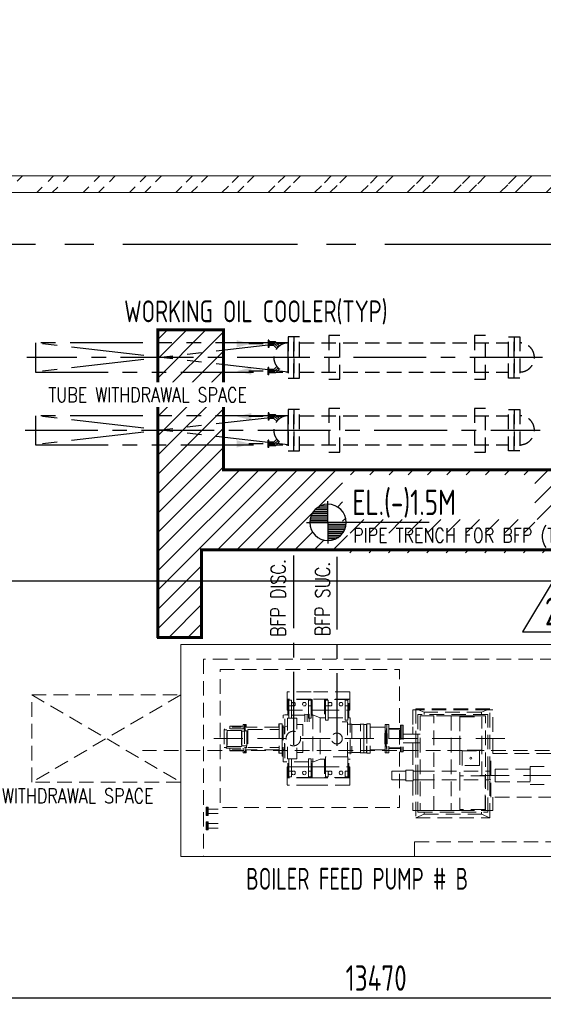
# Model space of a CAD drawing. Extents: x -7650383 to 4934791, y -137560 to 1826789.
# Tile 49 of 256: x 240096 to 247294, y 495637 to 509169. Entities that reach past the tile are written whole.
import ezdxf

# ---------------------------------------------------------------- set-up
doc = ezdxf.new("R2010")
doc.units = 0
doc.header["$LTSCALE"] = 800
doc.header["$MEASUREMENT"] = 0
doc.set_wipeout_variables(frame=1)
for name, pattern in [('CENTER', [2, 1.25, -0.25, 0.25, -0.25]), ('CENTER2', [1.125, 0.75, -0.125, 0.125, -0.125]), ('GTCHAIN', [24, 16, -3.2, 1.6, -3.2]), ('HIDDEN', [0.375, 0.25, -0.125]), ('PHANTOM', [2.5, 1.25, -0.25, 0.25, -0.25, 0.25, -0.25])]:
    doc.linetypes.add(name, pattern=pattern)
doc.layers.get('0').update_dxf_attribs({"linetype": 'CONTINUOUS'})
for name, color, linetype in [('CEN', 2, 'CENTER'), ('CENTER', 2, 'CENTER'), ('GRID', 8, 'CENTER'), ('GT_1', 7, 'CONTINUOUS'), ('HATCH', 9, 'CONTINUOUS'), ('MECH_EQ', 8, 'HIDDEN'), ('REV2', 2, 'CONTINUOUS'), ('T', 3, 'CONTINUOUS'), ('TEXT', 3, 'CONTINUOUS'), ('TRENCH', 1, 'CONTINUOUS')]:
    doc.layers.add(name, color=color, linetype=linetype)
for name, color, linetype, lineweight in [('DIM', 4, 'CONTINUOUS', 13), ('EQPT', 8, 'HIDDEN', 9), ('WALL', 6, 'CONTINUOUS', 18)]:
    doc.layers.add(name, color=color, linetype=linetype, lineweight=lineweight)
doc.styles.add('ROMANS', font='ISO9.shx', dxfattribs={"width": 0.8})
doc.styles.add('S1', font='SIMPLEX.SHX', dxfattribs={"height": 200})
doc.styles.add('S3', font='ROMANS1.SHX', dxfattribs={"width": 0.8})
doc.styles.get("Standard").update_dxf_attribs({"font": 'ISO9'})
doc.dimstyles.new('STANDARD$0', dxfattribs={"dimtxt": 250, "dimasz": 200, "dimexe": 0, "dimexo": 0, "dimgap": 100, "dimtad": 1, "dimdec": 0, "dimzin": 0, "dimdsep": 46, "dimtxsty": 'S1', "dimcen": 0, "dimadec": 0, "dimazin": 0, "dimtfac": 1, "dimtdec": 0, "dimtmove": 2, "dimatfit": 3, "dimfxl": 1, "dimtolj": 1, "dimtzin": 0, "dimarcsym": 0})

# ---------------------------------------------------------------- blocks, each defined once
blk = doc.blocks.new('AA')
at = {"color": 0, "linetype": 'ByBlock'}
blk.add_solid([(0, 0), (-4, 1), (-4, -1)], dxfattribs=at)
blk = doc.blocks.new('*X35')
at = {"color": 0}
for p, q in [((36154, 29375), (36330, 29375)), ((36183, 29400), (36330, 29400)), ((36226, 29425), (36330, 29425)), ((36085, 29250), (36330, 29250)), ((36092, 29275), (36330, 29275)), ((36102, 29300), (36330, 29300)), ((36115, 29325), (36330, 29325)), ((36132, 29350), (36330, 29350)), ((36080, 29200), (36330, 29200)), ((36081, 29225), (36330, 29225))]:
    blk.add_line(p, q, dxfattribs=at)
blk = doc.blocks.new('LEVEL')
for p, q in [((0, 0), (0, 294)), ((-295, 0), (0, 0)), ((1393, 0), (0, 0)), ((0, 0), (0, -290))]:
    blk.add_line(p, q)
for start, end in [(90, 180), (0, 90), (180, 270), (270, 0)]:
    blk.add_arc((0, 0), 250, start, end)
blk.add_blockref('*X35', (-36330, -29198))
at = {"rotation": 180}
blk.add_blockref('*X35', (36330, 29198), dxfattribs=at)
at = {"flags": 4}
blk.add_attdef('LEVEL', (336, 101), '', height=250, dxfattribs=at)
blk = doc.blocks.new('*D410')
at = {"layer": 'DIM', "color": 9, "lineweight": -2, "transparency": 16777216}
for p, q in [((238261, 497906), (238261, 495723)), ((251731, 497746), (251731, 495723)), ((251431, 495723), (238561, 495723))]:
    blk.add_line(p, q, dxfattribs=at)
at = {"layer": 'DIM', "color": 9, "transparency": 16777216}
for points in [[(238561, 495773), (238561, 495673), (238261, 495723)], [(251431, 495773), (251431, 495673), (251731, 495723)]]:
    blk.add_solid(points, dxfattribs=at)
at = {"layer": 'DIM', "transparency": 16777216, "insert": (244996, 495998), "char_height": 350, "attachment_point": 5, "style": 'ROMANS'}
blk.add_mtext('\\A1;13470', dxfattribs=at)
blk = doc.blocks.new('TRENCH')
at = {"layer": 'GT_1', "linetype": 'Continuous', "ltscale": 0.025}
h = blk.add_hatch(dxfattribs=at)
h.set_pattern_fill('ANSI31', color=134, scale=1500, style=0)
h.paths.add_polyline_path([(379388, 135822), (378038, 135822), (378038, 132422), (369963, 132422), (369963, 134345), (369063, 134345), (369063, 130120), (369663, 130120), (369663, 131322), (375621, 131322), (375621, 130120), (376121, 130120), (376121, 131322), (378148, 131322), (378148, 130120), (378498, 130120), (378498, 131322), (379388, 131322)])
edge = h.paths.add_edge_path(flags=16)
edge.add_arc((371400, 131702), 250, 90, 180, ccw=False)
edge.add_arc((371400, 131702), 250, 0, 90, ccw=False)
edge.add_arc((371400, 131702), 250, -90, 0, ccw=False)
edge.add_arc((371400, 131702), 250, 180, 270, ccw=False)
h.paths.add_polyline_path([(371602, 131553), (374242, 131553), (374242, 132353), (371602, 132353)], flags=16)
h.paths.add_polyline_path([(377669, 131634), (378711, 131634)], flags=16)
h.paths.add_polyline_path([(376486, 131634), (377554, 131634)], flags=16)
h.paths.add_polyline_path([(371670, 131283), (375395, 131283), (375395, 131740), (371670, 131740)], flags=17)
at = {"layer": 'GT_1', "color": 134, "linetype": 'Continuous', "ltscale": 0.025, "const_width": 40, "flags": 128}
blk.add_lwpolyline([(369063, 130120), (369063, 134345), (369963, 134345), (369963, 132422), (378038, 132422), (378038, 135822), (379388, 135822), (379388, 131322), (378498, 131322), (378498, 130120), (378148, 130120), (378148, 131322), (376121, 131322), (376121, 130120), (375621, 130120), (375621, 131322), (369663, 131322), (369663, 130120), (369048, 130120)], dxfattribs=at)
at = {"layer": 'WALL', "linetype": 'GTCHAIN', "ltscale": 0.025}
blk.add_line((369042, 130120), (369642, 130120), dxfattribs=at)
blk = doc.blocks.new('REV-2')
at = {"layer": 'REV2', "color": 20, "linetype": 'Continuous'}
for p, q in [((37170, 56645), (36750, 55946)), ((37569, 55946), (37170, 56645)), ((36750, 55946), (37569, 55946))]:
    blk.add_line(p, q, dxfattribs=at)
at = {"layer": 'REV2', "color": 20, "linetype": 'Continuous', "style": 'ROMANS', "width": 0.8}
blk.add_text('2', height=383, dxfattribs=at).set_placement((37056, 56034))
blk = doc.blocks.new('BFP1')
at = {"layer": 'EQPT'}
for p, q in [((59091, 129370), (58761, 129370)), ((58761, 129370), (58761, 129368)), ((58761, 129270), (58761, 129368)), ((59621, 129370), (59091, 129370)), ((59621, 129270), (59621, 129370)), ((55250, 129330), (57300, 128130)), ((57300, 129330), (55250, 128130)), ((59091, 129270), (58761, 129270)), ((58761, 129270), (58761, 129120)), ((59091, 129267), (58771, 129267)), ((58771, 129267), (58771, 129052)), ((58786, 129177), (58786, 129257)), ((58786, 129257), (58821, 129257)), ((58821, 129257), (58821, 129177)), ((58836, 129223), (58827, 129214)), ((58848, 129227), (58836, 129223)), ((58861, 129223), (58848, 129227)), ((58870, 129214), (58861, 129223)), ((58986, 129223), (58977, 129214)), ((58998, 129227), (58986, 129223)), ((59011, 129223), (58998, 129227)), ((59020, 129214), (59011, 129223)), ((59065, 129257), (59056, 129257)), ((59056, 129257), (59056, 129177)), ((59091, 129257), (59065, 129257)), ((59621, 129270), (59091, 129270)), ((59106, 129267), (59091, 129267)), ((59091, 129230), (59091, 129257)), ((59091, 129177), (59091, 129230)), ((59106, 129222), (59106, 129267)), ((59610, 129267), (59275, 129267)), ((59275, 129267), (59275, 129015)), ((59290, 129177), (59290, 129257)), ((59290, 129257), (59325, 129257)), ((59325, 129257), (59325, 129177)), ((59340, 129223), (59331, 129214)), ((59352, 129227), (59340, 129223)), ((59365, 129223), (59352, 129227)), ((59374, 129214), (59365, 129223)), ((59490, 129223), (59481, 129214)), ((59502, 129227), (59490, 129223)), ((59515, 129223), (59502, 129227)), ((59524, 129214), (59515, 129223)), ((59560, 129177), (59560, 129257)), ((59560, 129257), (59595, 129257)), ((59595, 129257), (59595, 129177)), ((59610, 129015), (59610, 129267)), ((59621, 129120), (59621, 129270)), ((58761, 129120), (58771, 129120)), ((58771, 129120), (59056, 129120)), ((58821, 129177), (58786, 129177)), ((58786, 129177), (58786, 129008)), ((58821, 129008), (58821, 129177)), ((58827, 129214), (58823, 129202)), ((58823, 129202), (58823, 129202)), ((58823, 129202), (58823, 129202)), ((58823, 129202), (58823, 129202)), ((58823, 129202), (58823, 129202)), ((58823, 129202), (58823, 129202)), ((58823, 129202), (58823, 129202)), ((58823, 129202), (58827, 129189)), ((58827, 129189), (58836, 129180)), ((58836, 129180), (58848, 129177)), ((58848, 129177), (58861, 129180)), ((58861, 129180), (58870, 129189)), ((58873, 129202), (58870, 129214)), ((58870, 129189), (58873, 129202)), ((58977, 129214), (58973, 129202)), ((58973, 129202), (58977, 129189)), ((58986, 129180), (58998, 129177)), ((58998, 129177), (59011, 129180)), ((59011, 129180), (59020, 129189)), ((59023, 129202), (59020, 129214)), ((59020, 129189), (59023, 129202)), ((59056, 129177), (59091, 129177)), ((59056, 129177), (59056, 129008)), ((59091, 129072), (59091, 129177)), ((59091, 129120), (59139, 129120)), ((59106, 129080), (59106, 129222)), ((59275, 129120), (59139, 129120)), ((59275, 129120), (59610, 129120)), ((59325, 129177), (59290, 129177)), ((59290, 129177), (59290, 128982)), ((59325, 128982), (59325, 129177)), ((59331, 129214), (59327, 129202)), ((59327, 129202), (59327, 129202)), ((59327, 129202), (59327, 129202)), ((59327, 129202), (59327, 129202)), ((59327, 129202), (59327, 129202)), ((59327, 129202), (59327, 129202)), ((59327, 129202), (59327, 129202)), ((59327, 129202), (59331, 129189)), ((59331, 129189), (59340, 129180)), ((59340, 129180), (59352, 129177)), ((59352, 129177), (59365, 129180)), ((59365, 129180), (59374, 129189)), ((59377, 129202), (59374, 129214)), ((59374, 129189), (59377, 129202)), ((59481, 129214), (59477, 129202)), ((59477, 129202), (59477, 129202)), ((59477, 129202), (59477, 129202)), ((59477, 129202), (59477, 129202)), ((59477, 129202), (59477, 129202)), ((59477, 129202), (59477, 129202)), ((59477, 129202), (59477, 129202)), ((59477, 129202), (59481, 129189)), ((59481, 129189), (59490, 129180)), ((59490, 129180), (59502, 129177)), ((59502, 129177), (59515, 129180)), ((59515, 129180), (59524, 129189)), ((59527, 129202), (59524, 129214)), ((59524, 129189), (59527, 129202)), ((59595, 129177), (59560, 129177)), ((59560, 129177), (59560, 128982)), ((59595, 128982), (59595, 129177)), ((59610, 129120), (59621, 129120)), ((60528, 129123), (60488, 129123)), ((60488, 129123), (60488, 128890)), ((61548, 129137), (60528, 129137)), ((60528, 129137), (60528, 128790)), ((60643, 129091), (60528, 129137)), ((61548, 129123), (60528, 129123)), ((61433, 129091), (60643, 129091)), ((60643, 129091), (60643, 129060)), ((61433, 129091), (61548, 129137)), ((61433, 129060), (61433, 129091)), ((61548, 128282), (61548, 129137)), ((61588, 129123), (61548, 129123)), ((61588, 128522), (61588, 129123)), ((58705, 129051), (58730, 129057)), ((58705, 128409), (58705, 129051)), ((58730, 128801), (58730, 129057)), ((58730, 129057), (58771, 129057)), ((58768, 128842), (58768, 129008)), ((58768, 129008), (58895, 129008)), ((58771, 129052), (58786, 129052)), ((58786, 129008), (58821, 129008)), ((58821, 129052), (59005, 129052)), ((58895, 129008), (58895, 128857)), ((59003, 129063), (59035, 129059)), ((59005, 128961), (59005, 129063)), ((59035, 129059), (59066, 129063)), ((59035, 128961), (59035, 129060)), ((59056, 129008), (59065, 129008)), ((59065, 128961), (59065, 129063)), ((59065, 129008), (59091, 129008)), ((59091, 129008), (59091, 129072)), ((59091, 129052), (59106, 129052)), ((59106, 129052), (59106, 129080)), ((59106, 129057), (59115, 129057)), ((59215, 129015), (59115, 129057)), ((59115, 129057), (59115, 128403)), ((59215, 129015), (59215, 128445)), ((59275, 129015), (59215, 129015)), ((59275, 129015), (59290, 129015)), ((59290, 128982), (59325, 128982)), ((59325, 129015), (59560, 129015)), ((59589, 128960), (59515, 128960)), ((59560, 128982), (59595, 128982)), ((59589, 128478), (59589, 128960)), ((59595, 129015), (59610, 129015)), ((59610, 129015), (59625, 129015)), ((59625, 129015), (59625, 128445)), ((61518, 129060), (60558, 129060)), ((60558, 129060), (60558, 128790)), ((60778, 129040), (60588, 129040)), ((60588, 129040), (60588, 127740)), ((60778, 127740), (60778, 129040)), ((61015, 129040), (60778, 129040)), ((61134, 129040), (61015, 129040)), ((61015, 129040), (61015, 127740)), ((61134, 128569), (61134, 129040)), ((61488, 129040), (61134, 129040)), ((61136, 129040), (61136, 129041)), ((61136, 129041), (61436, 129041)), ((61136, 129029), (61436, 129029)), ((61136, 129029), (61136, 128569)), ((61436, 129041), (61436, 129040)), ((61436, 128569), (61436, 129029)), ((61488, 127740), (61488, 129040)), ((61518, 128282), (61518, 129060)), ((57902, 128852), (57894, 128852)), ((57894, 128852), (57894, 128608)), ((58182, 128864), (57902, 128864)), ((57902, 128864), (57902, 128848)), ((57902, 128848), (57912, 128848)), ((57932, 128848), (57912, 128848)), ((57932, 128611), (57932, 128848)), ((57932, 128840), (57935, 128839)), ((57935, 128839), (58133, 128839)), ((57935, 128839), (57935, 128620)), ((58158, 128900), (57972, 128900)), ((57972, 128864), (57972, 128900)), ((58003, 128900), (58003, 128884)), ((58003, 128884), (58127, 128884)), ((58127, 128884), (58127, 128900)), ((58133, 128839), (58140, 128830)), ((58133, 128839), (58133, 128621)), ((58140, 128830), (58182, 128830)), ((58140, 128830), (58140, 128629)), ((58183, 128925), (58158, 128925)), ((58158, 128925), (58158, 128864)), ((58173, 128925), (58173, 128855)), ((58198, 128925), (58173, 128925)), ((58173, 128855), (58173, 128535)), ((58173, 128855), (58183, 128855)), ((58182, 128830), (58182, 128864)), ((58182, 128834), (58189, 128834)), ((58183, 128855), (58183, 128925)), ((58183, 128836), (58183, 128855)), ((58189, 128836), (58183, 128836)), ((58189, 128834), (58189, 128836)), ((58208, 128834), (58189, 128834)), ((58198, 128885), (58198, 128925)), ((58650, 128885), (58198, 128885)), ((58208, 128834), (58208, 128626)), ((58260, 128855), (58221, 128855)), ((58221, 128855), (58221, 128605)), ((58221, 128855), (58650, 128855)), ((58648, 128885), (58635, 128885)), ((58635, 128855), (58650, 128855)), ((58650, 128855), (58635, 128855)), ((58694, 128930), (58648, 128930)), ((58648, 128930), (58648, 128885)), ((58650, 128930), (58650, 128530)), ((58694, 128930), (58694, 128530)), ((58694, 128530), (58694, 128887)), ((58705, 128887), (58694, 128887)), ((58724, 128887), (58705, 128887)), ((58768, 128905), (58724, 128887)), ((58724, 128887), (58724, 128791)), ((58895, 128921), (58977, 128921)), ((58977, 128921), (58977, 128768)), ((59590, 128928), (59589, 128932)), ((59594, 128927), (59590, 128928)), ((59625, 128927), (59594, 128927)), ((59625, 128927), (59648, 128927)), ((59651, 128923), (59648, 128927)), ((59648, 128927), (59648, 128533)), ((59655, 128922), (59651, 128923)), ((59761, 128922), (59655, 128922)), ((59764, 128923), (59761, 128922)), ((59768, 128927), (59764, 128923)), ((59768, 128533), (59768, 128927)), ((59768, 128927), (59814, 128927)), ((59814, 128927), (59814, 128533)), ((59814, 128927), (59815, 128925)), ((59815, 128535), (59815, 128925)), ((59815, 128925), (59851, 128925)), ((59851, 128925), (59851, 128535)), ((59856, 128862), (59851, 128862)), ((59902, 128930), (59856, 128930)), ((59856, 128930), (59856, 128530)), ((59856, 128862), (59857, 128862)), ((59857, 128862), (59857, 128598)), ((59902, 128930), (59903, 128930)), ((59903, 128930), (59903, 128530)), ((59903, 128885), (60107, 128885)), ((60132, 128925), (60107, 128925)), ((60107, 128925), (60107, 128535)), ((60123, 128835), (60109, 128835)), ((60109, 128835), (60109, 128625)), ((60119, 128830), (60119, 128827)), ((60127, 128836), (60123, 128836)), ((60123, 128836), (60123, 128624)), ((60132, 128866), (60127, 128866)), ((60127, 128866), (60127, 128833)), ((60127, 128833), (60132, 128833)), ((60132, 128925), (60132, 128535)), ((60157, 128925), (60132, 128925)), ((60132, 128925), (60132, 128535)), ((60157, 128925), (60157, 128535)), ((60317, 128866), (60157, 128866)), ((60317, 128857), (60157, 128857)), ((60317, 128857), (60317, 128866)), ((60317, 128860), (60318, 128860)), ((60337, 128915), (60318, 128915)), ((60318, 128915), (60318, 128545)), ((60337, 128915), (60337, 128545)), ((60356, 128915), (60337, 128915)), ((60337, 128915), (60337, 128545)), ((60356, 128915), (60356, 128545)), ((60488, 128890), (60488, 128790)), ((58210, 128805), (58208, 128805)), ((58210, 128805), (58210, 128655)), ((58218, 128801), (58216, 128801)), ((58216, 128801), (58216, 128659)), ((58221, 128798), (58218, 128801)), ((58218, 128801), (58218, 128659)), ((58977, 128538), (58977, 128691)), ((60109, 128805), (60105, 128805)), ((60105, 128797), (60105, 128805)), ((60105, 128730), (60105, 128797)), ((60105, 128730), (60105, 128655)), ((60119, 128766), (60119, 128759)), ((60119, 128701), (60119, 128693)), ((60132, 128801), (60134, 128801)), ((60134, 128801), (60134, 128659)), ((60356, 128790), (60492, 128790)), ((60492, 128790), (60588, 128790)), ((60528, 128790), (60528, 128670)), ((60558, 128790), (60558, 128670)), ((68367, 128565), (56773, 128565)), ((57894, 128608), (57912, 128608)), ((57922, 128608), (57912, 128608)), ((57922, 128611), (57932, 128611)), ((57922, 128611), (57922, 128596)), ((57922, 128596), (58202, 128596)), ((57935, 128620), (57932, 128619)), ((58133, 128621), (57935, 128620)), ((57972, 128596), (57972, 128560)), ((57972, 128560), (58158, 128560)), ((58127, 128576), (58003, 128576)), ((58003, 128576), (58003, 128560)), ((58127, 128560), (58127, 128576)), ((58140, 128629), (58133, 128621)), ((58202, 128629), (58140, 128629)), ((58158, 128535), (58158, 128596)), ((58173, 128605), (58202, 128605)), ((58183, 128596), (58183, 128535)), ((58650, 128575), (58198, 128575)), ((58198, 128575), (58198, 128535)), ((58202, 128596), (58202, 128629)), ((58202, 128626), (58208, 128626)), ((58208, 128655), (58210, 128655)), ((58216, 128659), (58218, 128659)), ((58218, 128659), (58221, 128661)), ((58221, 128605), (58260, 128605)), ((58221, 128605), (58650, 128605)), ((58635, 128605), (58650, 128605)), ((58650, 128605), (58635, 128605)), ((58648, 128575), (58635, 128575)), ((58648, 128530), (58648, 128575)), ((58705, 128573), (58694, 128573)), ((58724, 128573), (58705, 128573)), ((58724, 128573), (58724, 128668)), ((58768, 128554), (58724, 128573)), ((58730, 128659), (58730, 128403)), ((58768, 128618), (58768, 128452)), ((58895, 128452), (58895, 128602)), ((59851, 128598), (59856, 128598)), ((59857, 128598), (59856, 128598)), ((59903, 128575), (60107, 128575)), ((60105, 128655), (60109, 128655)), ((60123, 128625), (60109, 128625)), ((60119, 128632), (60119, 128629)), ((60127, 128624), (60123, 128624)), ((60132, 128626), (60127, 128626)), ((60127, 128626), (60127, 128594)), ((60127, 128594), (60132, 128594)), ((60134, 128659), (60132, 128659)), ((60157, 128602), (60317, 128602)), ((60157, 128594), (60317, 128594)), ((60317, 128594), (60317, 128602)), ((60317, 128600), (60318, 128600)), ((60492, 128670), (60356, 128670)), ((60488, 128670), (60488, 128570)), ((60488, 128570), (60488, 128297)), ((60492, 128670), (60588, 128670)), ((60528, 128670), (60528, 128282)), ((60558, 128670), (60558, 128282)), ((61436, 128569), (61134, 128569)), ((61134, 128569), (61134, 128214)), ((61436, 128569), (61136, 128569)), ((61166, 128360), (61166, 128560)), ((61166, 128560), (61403, 128560)), ((61403, 128560), (61403, 128360)), ((61436, 128569), (61436, 128569)), ((61436, 128215), (61436, 128569)), ((58183, 128535), (58158, 128535)), ((58198, 128535), (58173, 128535)), ((58694, 128530), (58648, 128530)), ((58694, 128487), (58694, 128530)), ((58705, 128487), (58694, 128487)), ((58710, 128487), (58705, 128487)), ((58768, 128452), (58895, 128452)), ((58786, 128283), (58786, 128452)), ((58786, 128283), (58786, 128452)), ((58786, 128452), (58821, 128452)), ((58821, 128452), (58821, 128283)), ((58895, 128538), (58977, 128538)), ((59091, 128452), (59056, 128452)), ((59056, 128452), (59056, 128283)), ((59091, 128283), (59091, 128452)), ((59115, 128403), (59215, 128445)), ((59215, 128445), (59275, 128445)), ((59290, 128445), (59275, 128445)), ((59275, 128445), (59275, 128193)), ((59595, 128478), (59290, 128478)), ((59290, 128478), (59290, 128283)), ((59595, 128478), (59580, 128478)), ((59589, 128528), (59590, 128531)), ((59590, 128531), (59594, 128533)), ((59594, 128533), (59625, 128533)), ((59595, 128283), (59595, 128478)), ((59610, 128445), (59595, 128445)), ((59610, 128193), (59610, 128445)), ((59625, 128445), (59610, 128445)), ((59648, 128533), (59625, 128533)), ((59648, 128533), (59651, 128536)), ((59651, 128536), (59655, 128538)), ((59655, 128538), (59761, 128538)), ((59761, 128538), (59764, 128536)), ((59764, 128536), (59768, 128533)), ((59814, 128533), (59768, 128533)), ((59815, 128535), (59814, 128533)), ((59851, 128535), (59815, 128535)), ((59902, 128530), (59856, 128530)), ((59903, 128530), (59902, 128530)), ((60132, 128535), (60107, 128535)), ((60157, 128535), (60132, 128535)), ((60337, 128545), (60318, 128545)), ((60356, 128545), (60337, 128545)), ((61276, 128469), (61273, 128460)), ((61273, 128460), (61276, 128451)), ((61285, 128472), (61276, 128469)), ((61276, 128451), (61285, 128447)), ((61294, 128469), (61285, 128472)), ((61285, 128447), (61294, 128451)), ((61298, 128460), (61294, 128469)), ((61294, 128451), (61298, 128460)), ((61560, 127922), (61560, 128522)), ((61588, 128522), (62718, 128522)), ((58710, 128408), (58705, 128409)), ((59056, 128408), (58705, 128408)), ((58761, 128190), (58761, 128340)), ((58761, 128340), (58771, 128340)), ((58771, 128193), (58771, 128408)), ((58771, 128340), (59056, 128340)), ((58786, 128283), (58786, 128203)), ((58821, 128283), (58786, 128283)), ((58786, 128283), (58786, 128203)), ((58821, 128283), (58786, 128283)), ((58821, 128203), (58821, 128283)), ((58821, 128203), (58821, 128283)), ((58827, 128270), (58836, 128280)), ((58827, 128270), (58836, 128279)), ((58836, 128280), (58848, 128283)), ((58836, 128279), (58848, 128283)), ((58848, 128283), (58861, 128280)), ((58861, 128280), (58870, 128270)), ((59106, 128340), (58903, 128340)), ((58983, 128276), (58977, 128270)), ((58986, 128279), (58983, 128276)), ((58998, 128283), (58986, 128279)), ((58986, 128279), (58998, 128283)), ((59011, 128279), (58998, 128283)), ((58998, 128283), (59011, 128279)), ((59020, 128270), (59011, 128279)), ((59011, 128279), (59020, 128270)), ((59056, 128203), (59056, 128283)), ((59056, 128283), (59091, 128283)), ((59056, 128203), (59056, 128283)), ((59056, 128283), (59091, 128283)), ((59106, 128408), (59091, 128408)), ((59091, 128340), (59139, 128340)), ((59091, 128283), (59091, 128203)), ((59091, 128283), (59091, 128230)), ((59106, 128193), (59106, 128408)), ((59106, 128403), (59115, 128403)), ((59275, 128340), (59106, 128340)), ((59275, 128340), (59139, 128340)), ((59275, 128340), (59610, 128340)), ((59307, 128283), (59290, 128283)), ((59290, 128283), (59290, 128203)), ((59290, 128283), (59290, 128203)), ((59325, 128283), (59290, 128283)), ((59325, 128203), (59325, 128283)), ((59331, 128270), (59340, 128280)), ((59340, 128280), (59352, 128283)), ((59352, 128283), (59365, 128280)), ((59365, 128280), (59374, 128270)), ((59481, 128270), (59490, 128280)), ((59490, 128280), (59502, 128283)), ((59502, 128283), (59515, 128280)), ((59515, 128280), (59524, 128270)), ((59560, 128283), (59560, 128203)), ((59595, 128283), (59560, 128283)), ((59595, 128283), (59580, 128283)), ((59595, 128203), (59595, 128283)), ((59595, 128203), (59595, 128283)), ((59621, 128340), (59610, 128340)), ((59610, 128340), (59621, 128340)), ((59621, 128190), (59621, 128340)), ((59621, 128340), (59621, 128190)), ((60392, 128282), (60202, 128282)), ((60202, 128282), (60202, 128162)), ((60492, 128297), (60392, 128297)), ((60392, 128297), (60392, 128147)), ((60492, 128147), (60492, 128297)), ((60492, 128282), (60588, 128282)), ((60528, 128282), (60528, 128162)), ((60558, 128282), (60558, 128162)), ((60588, 128282), (61488, 128282)), ((61403, 128360), (61166, 128360)), ((61488, 128282), (61560, 128282)), ((61518, 128162), (61518, 128282)), ((61548, 128162), (61548, 128282)), ((62100, 128307), (61622, 128307)), ((61622, 128307), (61622, 128137)), ((62100, 128346), (62100, 128097)), ((62293, 128346), (62100, 128346)), ((59091, 128190), (58761, 128190)), ((58761, 128190), (58761, 128092)), ((59091, 128193), (58771, 128193)), ((58786, 128203), (58821, 128203)), ((58786, 128203), (58821, 128203)), ((58823, 128258), (58827, 128270)), ((58823, 128258), (58827, 128270)), ((58827, 128245), (58823, 128258)), ((58823, 128258), (58823, 128258)), ((58823, 128258), (58823, 128258)), ((58823, 128258), (58823, 128258)), ((58823, 128258), (58823, 128258)), ((58823, 128258), (58823, 128258)), ((58823, 128258), (58823, 128258)), ((58827, 128245), (58823, 128258)), ((58823, 128258), (58823, 128258)), ((58823, 128258), (58823, 128258)), ((58823, 128258), (58823, 128258)), ((58823, 128258), (58823, 128258)), ((58823, 128258), (58823, 128258)), ((58823, 128258), (58823, 128258)), ((58836, 128236), (58827, 128245)), ((58836, 128236), (58827, 128245)), ((58848, 128233), (58836, 128236)), ((58848, 128233), (58836, 128236)), ((58861, 128236), (58848, 128233)), ((58870, 128245), (58861, 128236)), ((58870, 128270), (58873, 128258)), ((58873, 128258), (58870, 128245)), ((58977, 128270), (58973, 128258)), ((58973, 128258), (58977, 128270)), ((58973, 128258), (58977, 128245)), ((58977, 128245), (58973, 128258)), ((58977, 128245), (58983, 128239)), ((58986, 128236), (58977, 128245)), ((58983, 128239), (58986, 128236)), ((58983, 128193), (59106, 128193)), ((58983, 128190), (59307, 128190)), ((58986, 128236), (58998, 128233)), ((58998, 128233), (58986, 128236)), ((58998, 128233), (59011, 128236)), ((59011, 128236), (58998, 128233)), ((59011, 128236), (59020, 128245)), ((59020, 128245), (59011, 128236)), ((59023, 128258), (59020, 128270)), ((59020, 128270), (59023, 128258)), ((59020, 128245), (59023, 128258)), ((59023, 128258), (59020, 128245)), ((59091, 128203), (59056, 128203)), ((59065, 128203), (59056, 128203)), ((59091, 128203), (59065, 128203)), ((59091, 128230), (59091, 128203)), ((59106, 128193), (59091, 128193)), ((59621, 128190), (59091, 128190)), ((59106, 128238), (59106, 128193)), ((59275, 128193), (59307, 128193)), ((59610, 128193), (59275, 128193)), ((59290, 128203), (59307, 128203)), ((59290, 128203), (59325, 128203)), ((59327, 128258), (59331, 128270)), ((59331, 128245), (59327, 128258)), ((59327, 128258), (59327, 128258)), ((59327, 128258), (59327, 128258)), ((59327, 128258), (59327, 128258)), ((59327, 128258), (59327, 128258)), ((59327, 128258), (59327, 128258)), ((59327, 128258), (59327, 128258)), ((59340, 128236), (59331, 128245)), ((59352, 128233), (59340, 128236)), ((59365, 128236), (59352, 128233)), ((59374, 128245), (59365, 128236)), ((59374, 128270), (59377, 128258)), ((59377, 128258), (59374, 128245)), ((59477, 128258), (59481, 128270)), ((59481, 128245), (59477, 128258)), ((59477, 128258), (59477, 128258)), ((59477, 128258), (59477, 128258)), ((59477, 128258), (59477, 128258)), ((59477, 128258), (59477, 128258)), ((59477, 128258), (59477, 128258)), ((59477, 128258), (59477, 128258)), ((59490, 128236), (59481, 128245)), ((59502, 128233), (59490, 128236)), ((59515, 128236), (59502, 128233)), ((59524, 128245), (59515, 128236)), ((59524, 128270), (59527, 128258)), ((59527, 128258), (59524, 128245)), ((59560, 128203), (59595, 128203)), ((59580, 128203), (59595, 128203)), ((59580, 128193), (59610, 128193)), ((59580, 128190), (59621, 128190)), ((59621, 128090), (59621, 128190)), ((59621, 128190), (59621, 128090)), ((60202, 128162), (60392, 128162)), ((60392, 128147), (60492, 128147)), ((60488, 128147), (60488, 127743)), ((60492, 128162), (60588, 128162)), ((60528, 128162), (60528, 127642)), ((60558, 128162), (60558, 127720)), ((60588, 128162), (61488, 128162)), ((61484, 128215), (61134, 128215)), ((61134, 128215), (61134, 127851)), ((61484, 127755), (61484, 128215)), ((61488, 128162), (61560, 128162)), ((61518, 127720), (61518, 128162)), ((61548, 127642), (61548, 128162)), ((59091, 128090), (58761, 128090)), ((58983, 128090), (59307, 128090)), ((59621, 128090), (59091, 128090)), ((59580, 128090), (59621, 128090)), ((61622, 128137), (62100, 128137)), ((62100, 128097), (62293, 128097)), ((62718, 127922), (61588, 127922)), ((61588, 127743), (61588, 127922)), ((57676, 127760), (57811, 127760)), ((60488, 127743), (60528, 127743)), ((60528, 127743), (61548, 127743)), ((60588, 127740), (60778, 127740)), ((60778, 127740), (61015, 127740)), ((61134, 127740), (61015, 127740)), ((61134, 127851), (61134, 127740)), ((61134, 127794), (61134, 127851)), ((61134, 127740), (61134, 127755)), ((61484, 127755), (61134, 127755)), ((61134, 127740), (61488, 127740)), ((61548, 127743), (61588, 127743)), ((57676, 127700), (57811, 127700)), ((60643, 127689), (60528, 127642)), ((60528, 127642), (61548, 127642)), ((60558, 127720), (61518, 127720)), ((60643, 127720), (60643, 127689)), ((60643, 127689), (61433, 127689)), ((61433, 127689), (61433, 127720)), ((61433, 127689), (61548, 127642)), ((57676, 127560), (57811, 127560)), ((57676, 127500), (57811, 127500))]:
    blk.add_line(p, q, dxfattribs=at)
at = {"layer": 'EQPT', "ltscale": 2}
for p, q in [((57754, 128730), (61898, 128730)), ((61411, 128222), (62896, 128222))]:
    blk.add_line(p, q, dxfattribs=at)
at = {"layer": 'EQPT', "linetype": 'Continuous', "flags": 128}
blk.add_lwpolyline([(64572, 127230), (64572, 127110), (67840, 127110), (67840, 130020), (57300, 130020), (57300, 127110), (63572, 127110), (63572, 127230), (64572, 127230)], dxfattribs=at)
at = {"layer": 'EQPT', "flags": 128}
for points in [[(67540, 129820), (57613, 129820)], [(57613, 129820), (57613, 127110)], [(60513, 127310), (60513, 127110)], [(60513, 127310), (67540, 127310)]]:
    blk.add_lwpolyline(points, dxfattribs=at)
blk.add_lwpolyline([(57838, 129680), (60305, 129680), (60305, 127780), (57838, 127780)], close=True, dxfattribs=at)
at = {"layer": 'EQPT'}
for points in [[(55250, 129330), (57300, 129330), (57300, 128130), (55250, 128130)], [(57661, 127787), (57646, 127787), (57646, 127673), (57661, 127673)], [(57661, 127787), (57676, 127787), (57676, 127673), (57661, 127673)], [(57661, 127587), (57646, 127587), (57646, 127473), (57661, 127473)], [(57661, 127587), (57676, 127587), (57676, 127473), (57661, 127473)]]:
    blk.add_lwpolyline(points, close=True, dxfattribs=at)
for centre, radius in [((58846, 128730), 100), ((59444, 128730), 75)]:
    blk.add_circle(centre, radius, dxfattribs=at)

msp = doc.modelspace()

# ---------------------------------------------------------------- hatches: boundary and pattern name
at = {"layer": 'HATCH'}
h = msp.add_hatch(dxfattribs=at)
h.set_pattern_fill('ANSI32', color=256, scale=1200, style=0)
h.set_pattern_definition([(45, (185011.4, 370650), (-318.198, 318.198), []), (45, (185223.54, 370650), (-318.198, 318.198), [])])
edge = h.paths.add_edge_path()
edge.add_line((226391.2, 507021.7), (269391.2, 507021.7))
edge.add_line((226391.2, 506791.7), (269391.2, 506791.7))

# ---------------------------------------------------------------- linework, layer by layer
at = {"layer": 'CEN'}
for p, q in [((247283.1, 504526.7), (240194.1, 504526.7)), ((240169.9, 503526.7), (247251.2, 503526.7))]:
    msp.add_line(p, q, dxfattribs=at)
at = {"layer": 'CENTER'}
for p, q in [((243857.7, 501805.5), (243857.7, 499168.6)), ((244455.2, 501787.4), (244455.2, 499168.6))]:
    msp.add_line(p, q, dxfattribs=at)
at = {"layer": 'GRID', "linetype": 'CENTER2', "ltscale": 4}
msp.add_line((191114.6, 506081.7), (291791.7, 506081.7), dxfattribs=at)
at = {"layer": 'GRID'}
for p, q in [((243600.2, 504714.9), (243521.2, 504714.9)), ((243647, 504668.1), (243600.2, 504714.9)), ((243600.2, 504338.5), (243521.2, 504338.5)), ((243647, 504385.3), (243600.2, 504338.5)), ((243600.2, 503714.9), (243521.2, 503714.9)), ((243647, 503668.1), (243600.2, 503714.9)), ((243647, 503385.3), (243600.2, 503338.5)), ((243600.2, 503338.5), (243521.2, 503338.5))]:
    msp.add_line(p, q, dxfattribs=at)
at = {"layer": 'MECH_EQ', "linetype": 'PHANTOM'}
for p, q in [((243788.4, 504726.7), (240311.2, 504326.7)), ((243788.4, 504326.7), (240311.2, 504726.7)), ((243788.4, 503726.7), (240311.2, 503326.7)), ((243788.4, 503326.7), (240311.2, 503726.7))]:
    msp.add_line(p, q, dxfattribs=at)
at = {"layer": 'MECH_EQ'}
for p, q in [((243511.2, 504764.9), (243511.2, 504664.9)), ((243521.2, 504764.9), (243511.2, 504764.9)), ((243521.2, 504764.9), (243521.2, 504664.9)), ((243610.5, 504739.9), (243521.2, 504739.9)), ((243664.6, 504685.8), (243610.5, 504739.9)), ((243943.2, 504726.7), (246816.4, 504726.7)), ((243521.2, 504664.9), (243511.2, 504664.9)), ((243589.8, 504689.9), (243521.2, 504689.9)), ((243629.3, 504650.5), (243589.8, 504689.9)), ((243511.2, 504288.5), (243511.2, 504388.5)), ((243521.2, 504388.5), (243511.2, 504388.5)), ((243521.2, 504288.5), (243521.2, 504388.5)), ((243589.8, 504363.5), (243521.2, 504363.5)), ((243610.5, 504313.5), (243521.2, 504313.5)), ((243629.3, 504403), (243589.8, 504363.5)), ((243664.6, 504367.6), (243610.5, 504313.5)), ((243943.2, 504326.7), (246816.4, 504326.7)), ((243521.2, 504288.5), (243511.2, 504288.5)), ((243511.2, 503764.9), (243511.2, 503664.9)), ((243521.2, 503764.9), (243511.2, 503764.9)), ((243521.2, 503764.9), (243521.2, 503664.9)), ((243521.2, 503664.9), (243511.2, 503664.9)), ((243610.5, 503739.9), (243521.2, 503739.9)), ((243589.8, 503689.9), (243521.2, 503689.9)), ((243629.3, 503650.5), (243589.8, 503689.9)), ((243664.6, 503685.8), (243610.5, 503739.9)), ((243943.2, 503726.7), (246816.4, 503726.7)), ((243521.2, 503388.5), (243511.2, 503388.5)), ((243511.2, 503288.5), (243511.2, 503388.5)), ((243521.2, 503288.5), (243521.2, 503388.5)), ((243589.8, 503363.5), (243521.2, 503363.5)), ((243629.3, 503403), (243589.8, 503363.5)), ((243664.6, 503367.6), (243610.5, 503313.5)), ((243521.2, 503288.5), (243511.2, 503288.5)), ((243610.5, 503313.5), (243521.2, 503313.5)), ((243943.2, 503326.7), (246816.4, 503326.7))]:
    msp.add_line(p, q, dxfattribs=at)
at = {"layer": 'MECH_EQ', "color": 9, "linetype": 'PHANTOM'}
for points in [[(243788.4, 504326.7), (243788.4, 504726.7), (240311.2, 504726.7), (240311.2, 504326.7)], [(243788.4, 503326.7), (243788.4, 503726.7), (240311.2, 503726.7), (240311.2, 503326.7)]]:
    msp.add_lwpolyline(points, close=True, dxfattribs=at)
at = {"layer": 'MECH_EQ'}
for points in [[(243443.8, 504714.9), (243187.9, 504714.9)], [(243443.8, 504338.5), (243187.9, 504338.5)], [(243443.8, 503714.9), (243187.9, 503714.9)], [(243443.8, 503338.5), (243187.9, 503338.5)]]:
    msp.add_lwpolyline(points, dxfattribs=at)
for points in [[(243788.4, 504811.3), (243788.4, 504242.1), (243865.8, 504242.1), (243865.8, 504811.3)], [(243865.8, 504811.3), (243865.8, 504242.1), (243943.2, 504242.1), (243943.2, 504811.3)], [(244345.2, 504826.7), (244345.2, 504226.7), (244495.2, 504226.7), (244495.2, 504826.7)], [(246348.2, 504826.7), (246348.2, 504226.7), (246498.2, 504226.7), (246498.2, 504826.7)], [(246893.8, 504811.3), (246893.8, 504242.1), (246816.4, 504242.1), (246816.4, 504811.3)], [(246971.2, 504811.3), (246971.2, 504242.1), (246893.8, 504242.1), (246893.8, 504811.3)], [(243788.4, 503811.3), (243788.4, 503242.1), (243865.8, 503242.1), (243865.8, 503811.3)], [(243865.8, 503811.3), (243865.8, 503242.1), (243943.2, 503242.1), (243943.2, 503811.3)], [(246893.8, 503811.3), (246893.8, 503242.1), (246816.4, 503242.1), (246816.4, 503811.3)], [(246971.2, 503811.3), (246971.2, 503242.1), (246893.8, 503242.1), (246893.8, 503811.3)]]:
    msp.add_lwpolyline(points, close=True, dxfattribs=at)
at = {"layer": 'MECH_EQ', "linetype": 'HIDDEN'}
for points in [[(244345.2, 503826.7), (244345.2, 503226.7), (244495.2, 503226.7), (244495.2, 503826.7)], [(246348.2, 503826.7), (246348.2, 503226.7), (246498.2, 503226.7), (246498.2, 503826.7)]]:
    msp.add_lwpolyline(points, close=True, dxfattribs=at)
at = {"layer": 'MECH_EQ'}
for centre, start, end in [((243788.4, 504526.7), 90, 270), ((246971.2, 504526.7), 270, 90), ((243788.4, 503526.7), 90, 270), ((246971.2, 503526.7), 270, 90)]:
    msp.add_arc(centre, 200, start, end, dxfattribs=at)
at = {"layer": 'WALL'}
for p, q in [((226391.2, 507021.7), (269391.2, 507021.7)), ((226391.2, 506791.7), (269391.2, 506791.7))]:
    msp.add_line(p, q, dxfattribs=at)

# ---------------------------------------------------------------- block references
for name, p in [('REV-2', (210258.9, 444810.4)), ('BFP1', (185011.4, 370560))]:
    msp.add_blockref(name, p)
at = {"layer": 'MECH_EQ', "yscale": 50, "zscale": 50}
for p, xscale in [((243277.9, 504714.9), 50), ((243080.7, 504338.5), -50)]:
    msp.add_blockref('AA', p, dxfattribs=dict(at, xscale=xscale))
at = {"layer": 'MECH_EQ', "yscale": 50, "zscale": 50, "rotation": 180}
for p, xscale in [((243080.7, 503714.9), 50), ((243277.9, 503338.5), -50)]:
    msp.add_blockref('AA', p, dxfattribs=dict(at, xscale=xscale))
at = {"layer": 'TEXT'}
ref = msp.add_blockref('LEVEL', (244332.8, 502259.3), dxfattribs=at)
ref.add_attrib('LEVEL', 'EL.(-)1.5M', (244668.5, 502360.2), dxfattribs={"layer": '0', "height": 350, "style": 'ROMANS', "width": 0.8, "flags": 4})
at = {"layer": 'TRENCH'}
msp.add_blockref('TRENCH', (-127066.8, 370560), dxfattribs=at)

# ---------------------------------------------------------------- texts
at = {"layer": 'T', "style": 'S3', "width": 0.8}
msp.add_text('PIPE TRENCH FOR BFP (TYP)', height=200, dxfattribs=at).set_placement((244679.1, 501982.7))
at = {"layer": 'TEXT'}
for s, height, style, width, p in [('WORKING OIL COOLER(TYP)', 300, 'ROMANS', 0.8, (241531.5, 505010.7)), ('WITHDRAWAL SPACE', 200, 'S3', 0.8, (239851, 498401.3)), ('BOILER FEED PUMP # B', 300, 'ROMANS', 0.75, (243209.6, 497212.5))]:
    msp.add_text(s, height=height, dxfattribs=dict(at, style=style, width=width)).set_placement(p)
at = {"layer": 'TEXT', "style": 'S3', "width": 0.8}
for s, p in [('BFP DISC.', (243749.7, 500686.6)), ('BFP SUC.', (244359.7, 500696.5))]:
    msp.add_text(s, height=200, rotation=90, dxfattribs=at).set_placement(p)
at = {"layer": 'TEXT', "insert": (200677.9, 502195.3, 207.7), "char_height": 400, "width": 3679.946, "attachment_point": 1, "style": 'S3'}
msp.add_mtext('\\pi582.83;STAIRCASE \\P\\pi26.639;0.0M TO 24.5M', dxfattribs=at)

# ---------------------------------------------------------------- dimensions: what is measured, and where the dimension line sits
at = {"layer": 'DIM'}
dim = msp.add_linear_dim(base=(238261.2, 495723.2), p1=(251731.2, 497746.3), p2=(238261.2, 497906), dimstyle='STANDARD$0', override={"dimtxt": 350, "dimasz": 300, "dimtxsty": 'ROMANS', "dimclrd": 9, "dimclre": 9, "dimclrt": 256, "dimtix": 1, "dimatfit": 0, "dimfxl": 0}, dxfattribs=at)
dim.commit()
dim.dimension.update_dxf_attribs({"geometry": '*D410', "text_midpoint": (244996.2, 495998.2)})

# ---------------------------------------------------------------- next in the draw order: wipeouts: each hides what was drawn before it
msp.add_wipeout([(240419.8, 503844.2), (243714.1, 503844.2), (243714.1, 504184.2), (240419.8, 504184.2)]).dxf.layer = 'T'

# ---------------------------------------------------------------- next in the draw order: linework, layer by layer
at = {"layer": 'REV2', "flags": 128}
msp.add_lwpolyline([(266050.3, 474633.8), (256599.6, 474633.8), (251935.4, 481824.2), (244270.3, 475798.5), (228301.3, 475831.9), (218302.3, 478025.6), (233958.5, 501455.6), (247428.5, 501455.6), (254934.3, 492973.2), (256868.8, 492973.2), (260898.5, 501455.6), (258771.9, 509168.6)], dxfattribs=at)

# ---------------------------------------------------------------- next in the draw order: texts
at = {"layer": 'T', "style": 'S3', "width": 0.8}
msp.add_text('TUBE WITHDRAWAL SPACE', height=200, dxfattribs=at).set_placement((240489.8, 503914.2))

doc.saveas('drawing.dxf')
